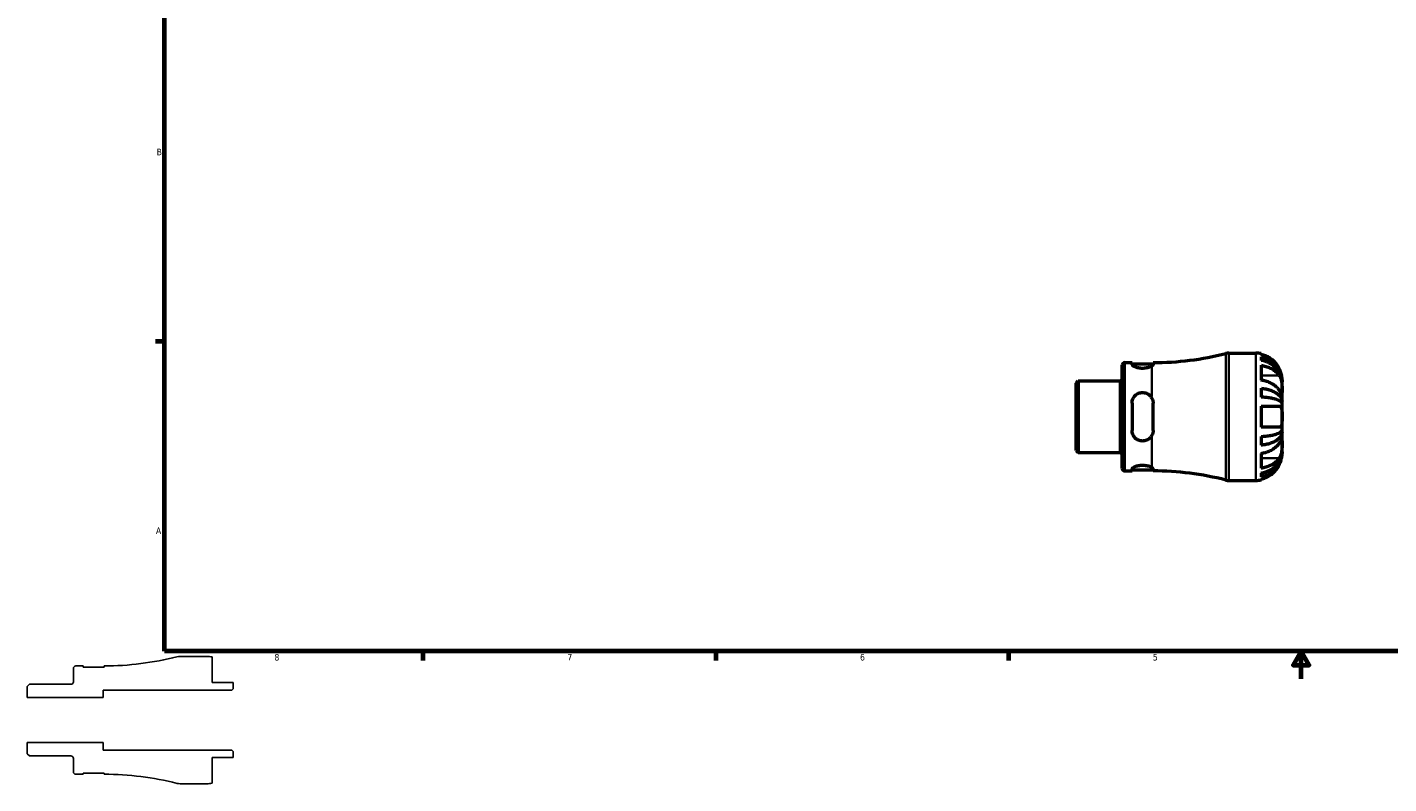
# Model space of a CAD drawing. Header units: inches. Extents: x -1.5 to 38, y -0.9 to 21.4.
# Tile 1 of 6: x -1.5 to 18.3, y -0.9 to 10.1. Entities that reach past the tile are written whole.
import ezdxf

# ---------------------------------------------------------------- set-up
doc = ezdxf.new("R2010")
doc.units = ezdxf.units.IN
doc.header["$MEASUREMENT"] = 0
for name, color, linetype, lineweight in [('Border (ANSI)', 7, 'Continuous', 70), ('Visible (ANSI)', 7, 'Continuous', 50), ('Visible Narrow (ANSI)', 7, 'Continuous', 35)]:
    doc.layers.add(name, color=color, linetype=linetype, lineweight=lineweight)
doc.styles.add('Note Text (ANSI)', font='tahoma.ttf')

# ---------------------------------------------------------------- blocks, each defined once
blk = doc.blocks.new('Borders Default Border')
at = {"layer": 'Border (ANSI)'}
for p, q in [((0.5, 5.5), (0.366, 5.5)), ((4.25, 1), (4.25, 0.866)), ((8.5, 1), (8.5, 0.866)), ((12.75, 1), (12.75, 0.866))]:
    blk.add_line(p, q, dxfattribs=at)
at = {"layer": 'Border (ANSI)', "flags": 128}
for points in [[(0.5, 1), (0.5, 21), (33.5, 21), (33.5, 1), (0.5, 1)], [(17, 0.6), (17, 1), (16.885, 0.8), (17.115, 0.8), (17, 1)]]:
    blk.add_lwpolyline(points, dxfattribs=at)
at = {"layer": 'Border (ANSI)', "color": 5, "true_color": 0x0000ff, "char_height": 0.0945, "attachment_point": 7, "style": 'Note Text (ANSI)'}
for s, insert in [('B', (0.384, 8.203)), ('A', (0.373, 2.703)), ('8', (2.094, 0.863)), ('7', (6.346, 0.866)), ('6', (10.595, 0.864)), ('5', (14.847, 0.864))]:
    blk.add_mtext(s, dxfattribs=dict(at, insert=insert))

msp = doc.modelspace()

# ---------------------------------------------------------------- linework, layer by layer
for p, q in [((1.114, 0.925), (0.724, 0.925)), ((1.19, 0.544), (1.19, 0.917)), ((-0.825, 0.75), (-0.825, 0.557)), ((-0.682, 0.786), (-0.789, 0.786)), ((-0.682, 0.769), (-0.682, 0.786)), ((-0.378, 0.769), (-0.682, 0.769)), ((-0.378, 0.786), (-0.378, 0.769)), ((-1.464, 0.52), (-1.495, 0.489)), ((-1.495, 0.489), (-1.495, 0.326)), ((-0.861, 0.52), (-1.464, 0.52)), ((-0.395, 0.326), (-0.395, 0.435)), ((-0.395, 0.435), (1.476, 0.435)), ((1.495, 0.544), (1.19, 0.544)), ((1.476, 0.435), (1.495, 0.454)), ((1.495, 0.454), (1.495, 0.544)), ((-1.495, 0.326), (-0.395, 0.326)), ((-0.395, -0.326), (-1.495, -0.326)), ((-1.495, -0.326), (-1.495, -0.489)), ((-0.395, -0.435), (-0.395, -0.326)), ((-1.495, -0.489), (-1.464, -0.52)), ((-1.464, -0.52), (-0.861, -0.52)), ((-0.825, -0.557), (-0.825, -0.75)), ((1.476, -0.435), (-0.395, -0.435)), ((1.19, -0.917), (1.19, -0.544)), ((1.19, -0.544), (1.495, -0.544)), ((1.495, -0.454), (1.476, -0.435)), ((1.495, -0.544), (1.495, -0.454)), ((-0.789, -0.786), (-0.682, -0.786)), ((-0.682, -0.786), (-0.682, -0.769)), ((-0.682, -0.769), (-0.378, -0.769)), ((-0.378, -0.769), (-0.378, -0.786)), ((0.724, -0.925), (1.114, -0.925))]:
    msp.add_line(p, q)
for centre, major_axis, start_param, end_param in [((-0.395, 5.186), (-4.267, -1.074), 1.328132, 1.570796), ((0.724, 0.74), (-0.185, 0), 4.712389, 4.959038), ((1.114, 0.544), (-0.373, 0.076), 4.712389, 4.913747), ((-0.789, 0.75), (-0.0364, 0), 4.712389, 6.283185), ((-0.861, 0.557), (0, -0.0364), 0, 1.570796), ((-0.861, -0.557), (0.0364, 0), 0, 1.570796), ((-0.789, -0.75), (0, -0.0364), 4.712389, 6.283185), ((-0.395, -5.186), (4.4, -0.018), 1.328132, 1.570796), ((0.724, -0.74), (0.179, -0.045), 4.712389, 4.959038), ((1.114, -0.544), (0.381, 0), 4.712389, 4.913747)]:
    msp.add_ellipse(centre, major_axis=major_axis, ratio=1, start_param=start_param, end_param=end_param)
at = {"layer": 'Visible (ANSI)'}
for p, q in [((14.402, 3.655), (14.402, 5.155)), ((14.438, 5.192), (14.545, 5.192)), ((14.545, 5.192), (14.545, 5.166)), ((14.545, 5.174), (14.849, 5.174)), ((14.849, 5.166), (14.849, 5.192)), ((15.951, 5.33), (16.341, 5.33)), ((16.417, 5.323), (16.417, 5.31)), ((16.417, 5.277), (16.417, 5.224)), ((16.417, 5.153), (16.417, 4.937)), ((16.722, 4.914), (16.722, 4.949)), ((13.732, 4.895), (13.763, 4.926)), ((13.732, 3.916), (13.732, 4.895)), ((13.763, 4.926), (14.365, 4.926)), ((13.763, 4.926), (13.763, 3.885)), ((16.417, 4.82), (16.417, 4.691)), ((16.722, 4.901), (16.722, 4.914)), ((16.722, 4.914), (16.722, 4.914)), ((16.722, 4.79), (16.722, 4.901)), ((16.722, 4.629), (16.722, 4.79)), ((14.545, 4.605), (14.545, 4.205)), ((14.849, 4.205), (14.849, 4.605)), ((16.417, 4.558), (16.417, 4.253)), ((16.417, 4.558), (16.682, 4.558)), ((16.722, 4.629), (16.7, 4.629)), ((16.722, 4.597), (16.722, 4.629)), ((16.722, 4.405), (16.722, 4.597)), ((16.722, 4.213), (16.722, 4.405)), ((16.682, 4.253), (16.417, 4.253)), ((16.722, 4.181), (16.7, 4.181)), ((16.722, 4.181), (16.722, 4.213)), ((16.722, 4.021), (16.722, 4.181)), ((16.417, 4.12), (16.417, 3.991)), ((16.722, 3.91), (16.722, 4.021)), ((13.732, 3.916), (13.763, 3.885)), ((13.763, 3.885), (14.365, 3.885)), ((16.417, 3.874), (16.417, 3.658)), ((16.722, 3.897), (16.722, 3.91)), ((16.722, 3.862), (16.722, 3.897)), ((16.722, 3.897), (16.722, 3.897)), ((14.438, 3.619), (14.545, 3.619)), ((14.545, 3.645), (14.545, 3.619)), ((14.545, 3.636), (14.849, 3.636)), ((14.849, 3.619), (14.849, 3.645)), ((16.417, 3.587), (16.417, 3.534)), ((15.951, 3.48), (16.341, 3.48)), ((16.417, 3.501), (16.417, 3.488))]:
    msp.add_line(p, q, dxfattribs=at)
for centre, radius, start, end in [((14.438, 5.155), 0.0364, 90, 180), ((14.832, 9.591), 4.4, 270.2283, 284.1319), ((15.951, 5.145), 0.185, 90, 104.1319), ((16.341, 4.949), 0.381, 78.463, 90), ((14.365, 4.962), 0.0364, 270, 0), ((14.365, 3.848), 0.0364, 0, 90), ((14.438, 3.655), 0.0364, 180, 270), ((14.832, -0.781), 4.4, 75.8681, 89.7717), ((15.951, 3.665), 0.185, 255.8681, 270), ((16.341, 3.862), 0.381, 270, 281.537)]:
    msp.add_arc(centre, radius, start, end, dxfattribs=at)
for points, knots in [([(14.832, 5.143), (14.824, 5.138), (14.814, 5.133), (14.79, 5.123), (14.774, 5.117), (14.737, 5.11), (14.716, 5.108), (14.697, 5.108), (14.678, 5.108), (14.658, 5.11), (14.621, 5.117), (14.604, 5.123), (14.577, 5.134), (14.565, 5.141), (14.549, 5.154), (14.545, 5.161), (14.545, 5.166)], [-0.414922, -0.414922, -0.414922, -0.414922, -0.292706, -0.292706, -0.146353, -0.146353, 0, 0, 0, 0.146353, 0.146353, 0.292706, 0.292706, 0.447371, 0.447371, 0.602035, 0.602035, 0.602035, 0.602035]), ([(14.849, 5.166), (14.849, 5.165), (14.849, 5.165), (14.849, 5.165), (14.849, 5.164), (14.849, 5.163), (14.849, 5.162), (14.847, 5.158), (14.845, 5.154), (14.838, 5.148), (14.835, 5.146), (14.832, 5.143)], [-0.195924, -0.195924, -0.195924, -0.195924, -0.1881963, -0.1881963, -0.1788366, -0.1788366, -0.1577493, -0.1577493, -0.0573651, -0.0573651, -0.000008, -0.000008, -0.000008, -0.000008]), ([(16.682, 5.102), (16.675, 5.117), (16.666, 5.132), (16.642, 5.168), (16.626, 5.189), (16.592, 5.222), (16.573, 5.239), (16.53, 5.268), (16.507, 5.28), (16.465, 5.297), (16.441, 5.305), (16.417, 5.31)], [4.9848873, 4.9848873, 4.9848873, 4.9848873, 5.1072541, 5.1072541, 5.2890862, 5.2890862, 5.4684225, 5.4684225, 5.6477588, 5.6477588, 5.8202224, 5.8202224, 5.8202224, 5.8202224]), ([(16.417, 5.277), (16.441, 5.272), (16.465, 5.265), (16.508, 5.248), (16.531, 5.236), (16.574, 5.208), (16.593, 5.192), (16.627, 5.16), (16.643, 5.141), (16.672, 5.099), (16.684, 5.077), (16.702, 5.035), (16.71, 5.011), (16.72, 4.962), (16.722, 4.937), (16.722, 4.914)], [0.183692, 0.183692, 0.183692, 0.183692, 0.358153, 0.358153, 0.537411, 0.537411, 0.71667, 0.71667, 0.896287, 0.896287, 1.075904, 1.075904, 1.256236, 1.256236, 1.436568, 1.436568, 1.436568, 1.436568]), ([(16.722, 4.901), (16.722, 4.921), (16.72, 4.943), (16.71, 4.987), (16.702, 5.008), (16.684, 5.046), (16.672, 5.066), (16.643, 5.103), (16.627, 5.12), (16.593, 5.148), (16.574, 5.163), (16.531, 5.187), (16.508, 5.198), (16.465, 5.213), (16.441, 5.219), (16.417, 5.224)], [4.327272, 4.327272, 4.327272, 4.327272, 4.507604, 4.507604, 4.687936, 4.687936, 4.867553, 4.867553, 5.04717, 5.04717, 5.226428, 5.226428, 5.405687, 5.405687, 5.580147, 5.580147, 5.580147, 5.580147]), ([(16.417, 5.153), (16.441, 5.149), (16.465, 5.144), (16.507, 5.131), (16.53, 5.123), (16.573, 5.103), (16.592, 5.091), (16.626, 5.067), (16.642, 5.053), (16.666, 5.027), (16.675, 5.016), (16.682, 5.005)], [0.183706, 0.183706, 0.183706, 0.183706, 0.3561695, 0.3561695, 0.5355059, 0.5355059, 0.7148422, 0.7148422, 0.8966743, 0.8966743, 1.0190411, 1.0190411, 1.0190411, 1.0190411]), ([(16.722, 4.949), (16.722, 4.949), (16.722, 4.952), (16.721, 4.963), (16.721, 4.971), (16.719, 4.991), (16.717, 5.003), (16.711, 5.025), (16.709, 5.034), (16.703, 5.053), (16.699, 5.062), (16.691, 5.082), (16.687, 5.092), (16.682, 5.102)], [-2.6740408, -2.6740408, -2.6740408, -2.6740408, -2.541544, -2.541544, -2.4155278, -2.4155278, -2.2944617, -2.2944617, -2.2112589, -2.2112589, -2.130884, -2.130884, -2.0478189, -2.0478189, -2.0478189, -2.0478189]), ([(16.682, 5.005), (16.686, 5), (16.689, 4.995), (16.696, 4.981), (16.7, 4.972), (16.706, 4.955), (16.709, 4.945), (16.714, 4.923), (16.717, 4.909), (16.72, 4.876), (16.721, 4.857), (16.722, 4.821), (16.722, 4.804), (16.722, 4.79)], [-0.6249253, -0.6249253, -0.6249253, -0.6249253, -0.5633759, -0.5633759, -0.4829032, -0.4829032, -0.4050798, -0.4050798, -0.3001768, -0.3001768, -0.1533256, -0.1533256, 0, 0, 0, 0]), ([(14.545, 4.605), (14.545, 4.625), (14.549, 4.646), (14.565, 4.684), (14.577, 4.701), (14.604, 4.727), (14.621, 4.739), (14.658, 4.754), (14.678, 4.758), (14.716, 4.758), (14.737, 4.754), (14.774, 4.739), (14.79, 4.727), (14.814, 4.704), (14.824, 4.691), (14.832, 4.676)], [0.587775, 0.587775, 0.587775, 0.587775, 0.74244, 0.74244, 0.897104, 0.897104, 1.043458, 1.043458, 1.189811, 1.189811, 1.336164, 1.336164, 1.482517, 1.482517, 1.604733, 1.604733, 1.604733, 1.604733]), ([(16.682, 4.79), (16.675, 4.801), (16.666, 4.811), (16.642, 4.837), (16.626, 4.851), (16.592, 4.875), (16.573, 4.887), (16.53, 4.907), (16.507, 4.916), (16.465, 4.928), (16.441, 4.934), (16.417, 4.937)], [4.9848873, 4.9848873, 4.9848873, 4.9848873, 5.1072541, 5.1072541, 5.2890862, 5.2890862, 5.4684225, 5.4684225, 5.6477588, 5.6477588, 5.8202224, 5.8202224, 5.8202224, 5.8202224]), ([(16.417, 4.82), (16.441, 4.817), (16.465, 4.813), (16.508, 4.804), (16.531, 4.798), (16.574, 4.784), (16.593, 4.775), (16.627, 4.758), (16.643, 4.748), (16.672, 4.727), (16.684, 4.715), (16.702, 4.693), (16.71, 4.68), (16.72, 4.655), (16.722, 4.641), (16.722, 4.629)], [0.183692, 0.183692, 0.183692, 0.183692, 0.358153, 0.358153, 0.537411, 0.537411, 0.71667, 0.71667, 0.896287, 0.896287, 1.075904, 1.075904, 1.256236, 1.256236, 1.436568, 1.436568, 1.436568, 1.436568]), ([(16.722, 4.79), (16.722, 4.783), (16.722, 4.776), (16.722, 4.765), (16.722, 4.76), (16.721, 4.75), (16.721, 4.746), (16.718, 4.745), (16.715, 4.746), (16.71, 4.751), (16.708, 4.754), (16.701, 4.763), (16.698, 4.767), (16.69, 4.778), (16.687, 4.784), (16.682, 4.79)], [0, 0, 0, 0, 0.075856, 0.075856, 0.1572067, 0.1572067, 0.2807434, 0.2807434, 0.3931722, 0.3931722, 0.4727271, 0.4727271, 0.5516675, 0.5516675, 0.6253219, 0.6253219, 0.6253219, 0.6253219]), ([(14.832, 4.676), (14.838, 4.664), (14.843, 4.651), (14.847, 4.632), (14.848, 4.626), (14.849, 4.618), (14.849, 4.616), (14.849, 4.613), (14.849, 4.611), (14.849, 4.608), (14.849, 4.607), (14.849, 4.605)], [-0.195933, -0.195933, -0.195933, -0.195933, -0.0864973, -0.0864973, -0.0391081, -0.0391081, -0.0231441, -0.0231441, -0.0094856, -0.0094856, 0, 0, 0, 0]), ([(16.722, 4.597), (16.722, 4.603), (16.72, 4.61), (16.71, 4.622), (16.702, 4.629), (16.684, 4.639), (16.672, 4.645), (16.643, 4.656), (16.627, 4.661), (16.593, 4.669), (16.574, 4.673), (16.531, 4.68), (16.508, 4.683), (16.465, 4.688), (16.441, 4.69), (16.417, 4.691)], [4.327272, 4.327272, 4.327272, 4.327272, 4.507604, 4.507604, 4.687936, 4.687936, 4.867553, 4.867553, 5.04717, 5.04717, 5.226428, 5.226428, 5.405687, 5.405687, 5.580147, 5.580147, 5.580147, 5.580147]), ([(16.682, 4.558), (16.686, 4.558), (16.689, 4.557), (16.696, 4.555), (16.7, 4.553), (16.706, 4.546), (16.709, 4.542), (16.714, 4.53), (16.717, 4.521), (16.72, 4.498), (16.721, 4.482), (16.722, 4.445), (16.722, 4.425), (16.722, 4.405)], [-0.624435, -0.624435, -0.624435, -0.624435, -0.5678583, -0.5678583, -0.4840927, -0.4840927, -0.4047363, -0.4047363, -0.3003651, -0.3003651, -0.1533155, -0.1533155, 0, 0, 0, 0]), ([(16.722, 4.405), (16.722, 4.388), (16.722, 4.371), (16.721, 4.339), (16.721, 4.324), (16.719, 4.299), (16.717, 4.288), (16.711, 4.273), (16.709, 4.268), (16.703, 4.26), (16.699, 4.258), (16.691, 4.254), (16.687, 4.253), (16.682, 4.253)], [-2.6740408, -2.6740408, -2.6740408, -2.6740408, -2.541544, -2.541544, -2.4155278, -2.4155278, -2.2944617, -2.2944617, -2.2112589, -2.2112589, -2.130884, -2.130884, -2.0478189, -2.0478189, -2.0478189, -2.0478189]), ([(14.832, 4.134), (14.824, 4.12), (14.814, 4.107), (14.79, 4.083), (14.774, 4.072), (14.737, 4.057), (14.716, 4.053), (14.697, 4.053), (14.678, 4.053), (14.658, 4.057), (14.621, 4.072), (14.604, 4.083), (14.577, 4.11), (14.565, 4.127), (14.549, 4.165), (14.545, 4.186), (14.545, 4.205)], [-0.414922, -0.414922, -0.414922, -0.414922, -0.292706, -0.292706, -0.146353, -0.146353, 0, 0, 0, 0.146353, 0.146353, 0.292706, 0.292706, 0.447371, 0.447371, 0.602035, 0.602035, 0.602035, 0.602035]), ([(14.849, 4.205), (14.849, 4.204), (14.849, 4.203), (14.849, 4.201), (14.849, 4.2), (14.849, 4.196), (14.849, 4.193), (14.847, 4.178), (14.845, 4.166), (14.838, 4.147), (14.835, 4.141), (14.832, 4.134)], [-0.195924, -0.195924, -0.195924, -0.195924, -0.1881963, -0.1881963, -0.1788366, -0.1788366, -0.1577493, -0.1577493, -0.0573651, -0.0573651, -0.000008, -0.000008, -0.000008, -0.000008]), ([(16.417, 4.12), (16.441, 4.121), (16.465, 4.123), (16.508, 4.127), (16.531, 4.13), (16.574, 4.137), (16.593, 4.141), (16.627, 4.15), (16.643, 4.155), (16.672, 4.165), (16.684, 4.171), (16.702, 4.182), (16.71, 4.188), (16.72, 4.201), (16.722, 4.207), (16.722, 4.213)], [0.183692, 0.183692, 0.183692, 0.183692, 0.358153, 0.358153, 0.537411, 0.537411, 0.71667, 0.71667, 0.896287, 0.896287, 1.075904, 1.075904, 1.256236, 1.256236, 1.436568, 1.436568, 1.436568, 1.436568]), ([(16.722, 4.181), (16.722, 4.169), (16.72, 4.156), (16.71, 4.13), (16.702, 4.118), (16.684, 4.096), (16.672, 4.084), (16.643, 4.062), (16.627, 4.052), (16.593, 4.035), (16.574, 4.027), (16.531, 4.012), (16.508, 4.006), (16.465, 3.997), (16.441, 3.994), (16.417, 3.991)], [4.327272, 4.327272, 4.327272, 4.327272, 4.507604, 4.507604, 4.687936, 4.687936, 4.867553, 4.867553, 5.04717, 5.04717, 5.226428, 5.226428, 5.405687, 5.405687, 5.580147, 5.580147, 5.580147, 5.580147]), ([(16.417, 3.874), (16.441, 3.877), (16.465, 3.882), (16.507, 3.895), (16.53, 3.903), (16.573, 3.924), (16.592, 3.935), (16.626, 3.959), (16.642, 3.974), (16.666, 3.999), (16.675, 4.01), (16.682, 4.021)], [0.183706, 0.183706, 0.183706, 0.183706, 0.3561695, 0.3561695, 0.5355059, 0.5355059, 0.7148422, 0.7148422, 0.8966743, 0.8966743, 1.0190411, 1.0190411, 1.0190411, 1.0190411]), ([(16.682, 4.021), (16.686, 4.026), (16.689, 4.031), (16.696, 4.041), (16.7, 4.046), (16.706, 4.055), (16.709, 4.058), (16.714, 4.064), (16.717, 4.066), (16.72, 4.065), (16.721, 4.061), (16.722, 4.046), (16.722, 4.035), (16.722, 4.021)], [-0.6249253, -0.6249253, -0.6249253, -0.6249253, -0.5633759, -0.5633759, -0.4829032, -0.4829032, -0.4050798, -0.4050798, -0.3001768, -0.3001768, -0.1533256, -0.1533256, 0, 0, 0, 0]), ([(16.722, 4.021), (16.722, 4.014), (16.722, 4.006), (16.722, 3.989), (16.722, 3.979), (16.721, 3.954), (16.721, 3.939), (16.718, 3.908), (16.715, 3.893), (16.71, 3.869), (16.708, 3.86), (16.701, 3.842), (16.698, 3.833), (16.69, 3.818), (16.687, 3.811), (16.682, 3.805)], [0, 0, 0, 0, 0.075856, 0.075856, 0.1572067, 0.1572067, 0.2807434, 0.2807434, 0.3931722, 0.3931722, 0.4727271, 0.4727271, 0.5516675, 0.5516675, 0.6253219, 0.6253219, 0.6253219, 0.6253219]), ([(16.417, 3.587), (16.441, 3.591), (16.465, 3.598), (16.508, 3.613), (16.531, 3.623), (16.574, 3.648), (16.593, 3.662), (16.627, 3.691), (16.643, 3.708), (16.672, 3.745), (16.684, 3.765), (16.702, 3.802), (16.71, 3.824), (16.72, 3.867), (16.722, 3.889), (16.722, 3.91)], [0.183692, 0.183692, 0.183692, 0.183692, 0.358153, 0.358153, 0.537411, 0.537411, 0.71667, 0.71667, 0.896287, 0.896287, 1.075904, 1.075904, 1.256236, 1.256236, 1.436568, 1.436568, 1.436568, 1.436568]), ([(16.722, 3.897), (16.722, 3.874), (16.72, 3.849), (16.71, 3.8), (16.702, 3.776), (16.684, 3.733), (16.672, 3.711), (16.643, 3.67), (16.627, 3.651), (16.593, 3.618), (16.574, 3.602), (16.531, 3.575), (16.508, 3.563), (16.465, 3.546), (16.441, 3.539), (16.417, 3.534)], [4.327272, 4.327272, 4.327272, 4.327272, 4.507604, 4.507604, 4.687936, 4.687936, 4.867553, 4.867553, 5.04717, 5.04717, 5.226428, 5.226428, 5.405687, 5.405687, 5.580147, 5.580147, 5.580147, 5.580147]), ([(16.682, 3.805), (16.675, 3.794), (16.666, 3.784), (16.642, 3.758), (16.626, 3.744), (16.592, 3.72), (16.573, 3.708), (16.53, 3.688), (16.507, 3.679), (16.465, 3.667), (16.441, 3.661), (16.417, 3.658)], [4.9848873, 4.9848873, 4.9848873, 4.9848873, 5.1072541, 5.1072541, 5.2890862, 5.2890862, 5.4684225, 5.4684225, 5.6477588, 5.6477588, 5.8202224, 5.8202224, 5.8202224, 5.8202224]), ([(16.682, 3.709), (16.686, 3.716), (16.689, 3.723), (16.696, 3.739), (16.7, 3.749), (16.706, 3.769), (16.709, 3.778), (16.714, 3.798), (16.717, 3.809), (16.72, 3.832), (16.721, 3.842), (16.722, 3.858), (16.722, 3.862), (16.722, 3.862)], [-0.624435, -0.624435, -0.624435, -0.624435, -0.5678583, -0.5678583, -0.4840927, -0.4840927, -0.4047363, -0.4047363, -0.3003651, -0.3003651, -0.1533155, -0.1533155, 0, 0, 0, 0]), ([(14.545, 3.645), (14.545, 3.65), (14.549, 3.656), (14.565, 3.67), (14.577, 3.677), (14.604, 3.688), (14.621, 3.693), (14.658, 3.7), (14.678, 3.702), (14.716, 3.702), (14.737, 3.7), (14.774, 3.693), (14.79, 3.688), (14.814, 3.678), (14.824, 3.673), (14.832, 3.667)], [0.587775, 0.587775, 0.587775, 0.587775, 0.74244, 0.74244, 0.897104, 0.897104, 1.043458, 1.043458, 1.189811, 1.189811, 1.336164, 1.336164, 1.482517, 1.482517, 1.604733, 1.604733, 1.604733, 1.604733]), ([(14.832, 3.667), (14.838, 3.663), (14.843, 3.658), (14.847, 3.652), (14.848, 3.651), (14.849, 3.648), (14.849, 3.648), (14.849, 3.647), (14.849, 3.646), (14.849, 3.646), (14.849, 3.645), (14.849, 3.645)], [-0.195933, -0.195933, -0.195933, -0.195933, -0.0864973, -0.0864973, -0.0391081, -0.0391081, -0.0231441, -0.0231441, -0.0094856, -0.0094856, 0, 0, 0, 0]), ([(16.417, 3.501), (16.441, 3.506), (16.465, 3.513), (16.507, 3.531), (16.53, 3.543), (16.573, 3.572), (16.592, 3.588), (16.626, 3.622), (16.642, 3.642), (16.666, 3.679), (16.675, 3.694), (16.682, 3.709)], [0.183706, 0.183706, 0.183706, 0.183706, 0.3561695, 0.3561695, 0.5355059, 0.5355059, 0.7148422, 0.7148422, 0.8966743, 0.8966743, 1.0190411, 1.0190411, 1.0190411, 1.0190411])]:
    msp.add_open_spline(points, degree=3, knots=knots, dxfattribs=at)
at = {"layer": 'Visible Narrow (ANSI)'}
for p, q in [((14.438, 5.182), (14.438, 3.629)), ((15.906, 3.497), (15.906, 5.313)), ((15.951, 5.319), (15.951, 3.492)), ((16.341, 3.492), (16.341, 5.319)), ((14.832, 4.708), (14.832, 5.131)), ((16.669, 5.005), (16.43, 5.005)), ((14.365, 3.891), (14.365, 4.919)), ((14.832, 3.68), (14.832, 4.103)), ((16.669, 3.805), (16.43, 3.805))]:
    msp.add_line(p, q, dxfattribs=at)

# ---------------------------------------------------------------- block references
msp.add_blockref('Borders Default Border', (0, 0))

doc.saveas('drawing.dxf')
